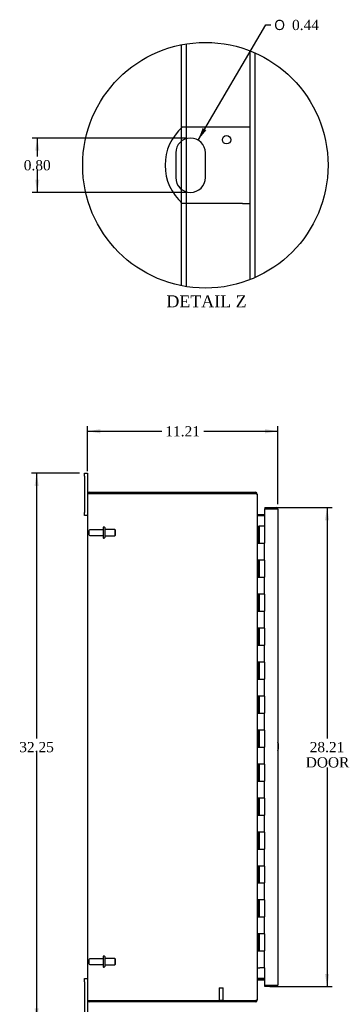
# Model space of a CAD drawing. Header units: inches. Extents: x 5 to 148, y 2 to 99.
# Tile 2 of 8: x 5 to 25, y 31 to 89. Entities that reach past the tile are written whole.
import ezdxf
from ezdxf.enums import TextEntityAlignment as Align

# ---------------------------------------------------------------- set-up
doc = ezdxf.new("R2010")
doc.units = ezdxf.units.IN
doc.header["$MEASUREMENT"] = 0
doc.layers.get('0').update_dxf_attribs({"linetype": 'CONTINUOUS'})
for name, color, linetype in [('COM40153-1', 7, 'CONTINUOUS'), ('COM70020', 7, 'CONTINUOUS'), ('COM71780-17', 7, 'CONTINUOUS'), ('DEFAULT', 7, 'CONTINUOUS'), ('FET07710', 7, 'CONTINUOUS'), ('HNG10620-26B', 7, 'CONTINUOUS'), ('HNG10620-26C', 7, 'CONTINUOUS'), ('STD21878', 7, 'CONTINUOUS'), ('STD26094', 7, 'CONTINUOUS')]:
    doc.layers.add(name, color=color, linetype=linetype)
doc.styles.add('SEACAD_SOLID_EDGE_ANSI1_SY', font='txt')
doc.styles.add('SEACAD_TIMES_NEW_ROMAN', font='times.ttf')

# ---------------------------------------------------------------- blocks, each defined once
blk = doc.blocks.new('GDIMGGROUP5')
at = {"layer": 'DEFAULT', "linetype": 'Continuous'}
for points in [[(10.163, 65.255), (9.413, 65.13), (10.163, 65.005)], [(19.873, 65.255), (19.873, 65.005), (20.623, 65.13)]]:
    blk.add_hatch(color=136, dxfattribs=at).paths.add_polyline_path(points)
at = {"layer": 'DEFAULT', "color": 136, "linetype": 'Continuous'}
for p, q in [((9.413, 62.779), (9.413, 65.43)), ((9.413, 65.13), (13.784, 65.13)), ((16.251, 65.13), (20.623, 65.13)), ((20.623, 60.836), (20.623, 65.43))]:
    blk.add_line(p, q, dxfattribs=at)
at = {"layer": 'DEFAULT', "color": 136, "linetype": 'Continuous', "style": 'SEACAD_TIMES_NEW_ROMAN'}
blk.add_text('11.21', height=0.6, dxfattribs=at).set_placement((13.994, 65.43), align=Align.TOP_LEFT)
blk = doc.blocks.new('GDIMGGROUP6')
at = {"layer": 'DEFAULT', "linetype": 'Continuous'}
for points in [[(6.282, 61.916), (6.532, 61.916), (6.407, 62.666)], [(6.282, 31.166), (6.407, 30.416), (6.532, 31.166)]]:
    blk.add_hatch(color=136, dxfattribs=at).paths.add_polyline_path(points)
at = {"layer": 'DEFAULT', "color": 136, "linetype": 'Continuous'}
for p, q in [((8.926, 62.666), (6.107, 62.666)), ((6.407, 62.666), (6.407, 47.051)), ((6.407, 46.241), (6.407, 30.416)), ((8.926, 30.416), (6.107, 30.416))]:
    blk.add_line(p, q, dxfattribs=at)
at = {"layer": 'DEFAULT', "color": 136, "linetype": 'Continuous', "style": 'SEACAD_TIMES_NEW_ROMAN'}
blk.add_text('32.25', height=0.6, dxfattribs=at).set_placement((5.384, 46.841), align=Align.TOP_LEFT)
blk = doc.blocks.new('GDIMGGROUP21')
at = {"layer": 'DEFAULT', "linetype": 'Continuous'}
for points in [[(23.649, 59.894), (23.524, 60.644), (23.399, 59.894)], [(23.649, 33.189), (23.399, 33.189), (23.524, 32.439)]]:
    blk.add_hatch(color=136, dxfattribs=at).paths.add_polyline_path(points)
at = {"layer": 'DEFAULT', "color": 136, "linetype": 'Continuous'}
for p, q in [((20.156, 60.644), (23.824, 60.644)), ((23.524, 60.644), (23.524, 47.051)), ((23.524, 45.341), (23.524, 32.439)), ((20.156, 32.439), (23.824, 32.439))]:
    blk.add_line(p, q, dxfattribs=at)
at = {"layer": 'DEFAULT', "color": 136, "linetype": 'Continuous', "style": 'SEACAD_TIMES_NEW_ROMAN'}
for s, p in [('28.21', (22.5, 46.841)), ('DOOR', (22.266, 45.941))]:
    blk.add_text(s, height=0.6, dxfattribs=at).set_placement(p, align=Align.TOP_LEFT)
blk = doc.blocks.new('GDIMGGROUP27')
at = {"layer": 'DEFAULT', "linetype": 'Continuous'}
blk.add_hatch(color=136, dxfattribs=at).paths.add_polyline_path([(16.192, 82.977), (15.92, 82.268), (16.408, 82.851)])
at = {"layer": 'DEFAULT', "color": 136, "linetype": 'Continuous'}
for p, q in [((15.92, 82.268), (19.905, 89.044)), ((19.905, 89.044), (20.205, 89.044))]:
    blk.add_line(p, q, dxfattribs=at)
for s, style, p in [('O', 'SEACAD_SOLID_EDGE_ANSI1_SY', (20.415, 89.344)), ('0.44', 'SEACAD_TIMES_NEW_ROMAN', (21.459, 89.344))]:
    blk.add_text(s, height=0.6, dxfattribs=dict(at, style=style)).set_placement(p, align=Align.TOP_LEFT)
blk = doc.blocks.new('GDIMGGROUP28')
at = {"layer": 'DEFAULT', "linetype": 'Continuous'}
for points in [[(6.32, 81.638), (6.57, 81.638), (6.445, 82.388)], [(6.32, 79.938), (6.445, 79.188), (6.57, 79.938)]]:
    blk.add_hatch(color=136, dxfattribs=at).paths.add_polyline_path(points)
at = {"layer": 'DEFAULT', "color": 136, "linetype": 'Continuous'}
for p, q in [((15.177, 82.388), (6.145, 82.388)), ((6.445, 82.388), (6.445, 81.298)), ((6.445, 80.488), (6.445, 79.188)), ((15.177, 79.188), (6.145, 79.188))]:
    blk.add_line(p, q, dxfattribs=at)
at = {"layer": 'DEFAULT', "color": 136, "linetype": 'Continuous', "style": 'SEACAD_TIMES_NEW_ROMAN'}
blk.add_text('0.80', height=0.6, dxfattribs=at).set_placement((5.649, 81.088), align=Align.TOP_LEFT)

msp = doc.modelspace()

# ---------------------------------------------------------------- linework, layer by layer
at = {"color": 7}
msp.add_circle((16.351, 80.788), 7.231, dxfattribs=at)
at = {"layer": 'COM40153-1', "color": 7}
for p, q in [((18.545, 83.038), (14.992, 83.038)), ((18.977, 83.038), (18.545, 83.038)), ((14.603, 81.514), (14.603, 80.062)), ((16.351, 80.062), (16.351, 81.514)), ((18.545, 78.538), (14.992, 78.538)), ((18.545, 78.538), (18.977, 78.538))]:
    msp.add_line(p, q, dxfattribs=at)
msp.add_circle((17.601, 82.29), 0.25, dxfattribs=at)
for centre, radius, start, end in [((16.977, 80.788), 3, 131.40962, 228.59038), ((15.477, 81.514), 0.874, 0, 180), ((15.477, 80.062), 0.874, 180, 0), ((19.913, 46.581), 0.75, 341.20309, 18.79691)]:
    msp.add_arc(centre, radius, start, end, dxfattribs=at)
at = {"layer": 'COM70020', "color": 7}
for p, q in [((14.925, 87.877), (14.925, 82.977)), ((15.213, 87.929), (15.213, 83.038)), ((18.977, 87.526), (18.977, 74.051)), ((19.265, 87.406), (19.265, 74.17)), ((14.925, 82.977), (14.925, 82.192)), ((15.213, 83.038), (15.213, 82.347)), ((15.213, 82.347), (15.213, 79.229)), ((14.925, 82.192), (14.925, 79.385)), ((14.925, 79.385), (14.925, 78.6)), ((15.213, 79.229), (15.213, 78.538)), ((14.925, 78.6), (14.925, 73.699)), ((15.213, 78.538), (15.213, 73.648)), ((9.413, 61.433), (9.413, 31.649)), ((9.521, 61.469), (9.419, 61.469)), ((9.419, 61.469), (9.521, 61.469)), ((9.521, 61.541), (19.305, 61.541)), ((19.305, 61.469), (9.521, 61.469)), ((9.521, 61.469), (19.305, 61.469)), ((19.305, 61.469), (19.305, 61.541)), ((19.389, 61.433), (19.413, 61.433)), ((19.413, 61.433), (19.413, 61.409)), ((19.413, 61.408), (19.413, 31.675)), ((19.449, 60.238), (19.449, 60.166)), ((19.449, 60.238), (19.828, 60.238)), ((19.449, 60.166), (19.828, 60.166)), ((19.828, 60.153), (19.449, 60.153)), ((19.449, 32.93), (19.828, 32.93)), ((19.449, 32.916), (19.828, 32.916)), ((19.449, 32.844), (19.449, 32.916)), ((19.449, 32.844), (19.828, 32.844)), ((9.521, 31.613), (9.419, 31.613)), ((9.419, 31.613), (9.521, 31.613)), ((9.521, 31.613), (19.305, 31.613)), ((19.305, 31.613), (9.521, 31.613)), ((19.305, 31.541), (9.521, 31.541)), ((19.305, 31.613), (19.305, 31.541)), ((19.389, 31.649), (19.413, 31.649)), ((19.413, 31.674), (19.413, 31.649))]:
    msp.add_line(p, q, dxfattribs=at)
for centre, radius, start, end in [((9.521, 61.433), 0.108, 160.52878, 180), ((9.521, 61.433), 0.108, 90, 160.52878), ((19.305, 61.433), 0.108, 0, 90), ((19.305, 61.433), 0.036, 51.27673, 90), ((19.449, 60.274), 0.036, 180, 270), ((19.449, 60.274), 0.108, 259.60313, 270), ((19.449, 32.808), 0.036, 90, 180), ((19.449, 32.808), 0.108, 90, 100.39648), ((9.521, 31.649), 0.108, 180, 199.47122), ((9.521, 31.649), 0.108, 199.47122, 270), ((19.305, 31.649), 0.108, 270, 0), ((19.305, 31.649), 0.036, 270, 308.72327)]:
    msp.add_arc(centre, radius, start, end, dxfattribs=at)
for centre, start_param, end_param in [((9.521, 61.433), 2.801756, 3.141593), ((9.521, 31.649), 3.141593, 3.48143)]:
    msp.add_ellipse(centre, major_axis=(0.108, 0), ratio=0.997813, start_param=start_param, end_param=end_param, dxfattribs=at)
for points, knots in [([(19.305, 61.469), (19.319, 61.464), (19.333, 61.459), (19.359, 61.449), (19.371, 61.444), (19.391, 61.433), (19.399, 61.428), (19.41, 61.418), (19.413, 61.413), (19.413, 61.408)], [0, 0, 0, 0, 0.25, 0.25, 0.5, 0.5, 0.75, 0.75, 1, 1, 1, 1]), ([(19.413, 60.256), (19.413, 60.246), (19.413, 60.236), (19.415, 60.215), (19.417, 60.205), (19.421, 60.19), (19.422, 60.186), (19.426, 60.176), (19.428, 60.172), (19.432, 60.164), (19.435, 60.16), (19.44, 60.156), (19.441, 60.155), (19.445, 60.153), (19.447, 60.153), (19.449, 60.153)], [0, 0, 0, 0, 0.25, 0.25, 0.5, 0.5, 0.625, 0.625, 0.75, 0.75, 0.875, 0.875, 0.9375, 0.9375, 1, 1, 1, 1]), ([(19.449, 32.93), (19.447, 32.93), (19.445, 32.929), (19.441, 32.928), (19.44, 32.927), (19.435, 32.922), (19.432, 32.919), (19.428, 32.911), (19.426, 32.906), (19.422, 32.897), (19.421, 32.892), (19.417, 32.878), (19.415, 32.868), (19.413, 32.847), (19.413, 32.837), (19.413, 32.826)], [0, 0, 0, 0, 0.0625, 0.0625, 0.125, 0.125, 0.25, 0.25, 0.375, 0.375, 0.5, 0.5, 0.75, 0.75, 1, 1, 1, 1]), ([(19.413, 31.675), (19.413, 31.67), (19.41, 31.665), (19.399, 31.655), (19.391, 31.649), (19.371, 31.639), (19.359, 31.634), (19.333, 31.624), (19.319, 31.619), (19.305, 31.613)], [0, 0, 0, 0, 0.25, 0.25, 0.5, 0.5, 0.75, 0.75, 1, 1, 1, 1])]:
    msp.add_open_spline(points, degree=3, knots=knots, dxfattribs=at)
at = {"layer": 'COM71780-17', "color": 7}
for p, q in [((20.515, 60.572), (19.828, 60.572)), ((19.828, 60.572), (19.828, 59.541)), ((19.856, 60.644), (19.856, 60.572)), ((19.856, 60.644), (20.515, 60.644)), ((19.856, 60.572), (20.515, 60.572)), ((20.616, 60.572), (20.515, 60.572)), ((20.515, 60.572), (20.616, 60.572)), ((20.623, 60.536), (20.623, 32.547)), ((19.828, 33.541), (19.828, 32.511)), ((19.828, 32.511), (20.515, 32.511)), ((19.856, 32.439), (19.856, 32.511)), ((20.515, 32.511), (19.856, 32.511)), ((20.515, 32.511), (20.616, 32.511)), ((20.616, 32.511), (20.515, 32.511)), ((20.515, 32.439), (19.856, 32.439))]:
    msp.add_line(p, q, dxfattribs=at)
for centre, start, end in [((20.515, 60.536), 19.47122, 90), ((20.515, 60.536), 0, 19.47122), ((20.515, 32.547), 270, 340.52878), ((20.515, 32.547), 340.52878, 360)]:
    msp.add_arc(centre, 0.108, start, end, dxfattribs=at)
for centre, start_param, end_param in [((20.515, 60.536), 3.141593, 3.48143), ((20.515, 32.547), 2.801756, 3.141593)]:
    msp.add_ellipse(centre, major_axis=(-0.108, 0), ratio=0.997813, start_param=start_param, end_param=end_param, dxfattribs=at)
at = {"layer": 'FET07710', "color": 7}
for p, q in [((9.226, 62.479), (9.226, 62.666)), ((9.226, 62.666), (9.413, 62.666)), ((9.413, 62.666), (9.413, 62.479)), ((9.226, 62.479), (9.226, 60.354)), ((9.413, 62.479), (9.413, 61.433)), ((9.226, 60.166), (9.226, 60.354)), ((9.413, 60.166), (9.226, 60.166)), ((9.226, 32.729), (9.226, 32.916)), ((9.226, 32.916), (9.413, 32.916)), ((9.226, 32.729), (9.226, 30.604)), ((9.413, 31.649), (9.413, 30.604))]:
    msp.add_line(p, q, dxfattribs=at)
at = {"layer": 'HNG10620-26B', "color": 7}
for p, q in [((19.413, 59.541), (19.439, 59.541)), ((19.439, 59.541), (19.456, 59.541)), ((19.456, 59.541), (19.499, 59.541)), ((19.456, 59.541), (19.456, 58.541)), ((19.499, 59.541), (19.499, 58.541)), ((19.456, 58.541), (19.565, 58.541)), ((19.565, 58.541), (19.828, 58.541)), ((19.828, 57.541), (19.828, 58.541)), ((19.565, 57.541), (19.456, 57.541)), ((19.456, 57.541), (19.456, 56.541)), ((19.499, 57.541), (19.499, 56.541)), ((19.828, 57.541), (19.565, 57.541)), ((19.456, 56.541), (19.565, 56.541)), ((19.565, 56.541), (19.828, 56.541)), ((19.828, 55.541), (19.828, 56.541)), ((19.565, 55.541), (19.456, 55.541)), ((19.456, 55.541), (19.456, 54.541)), ((19.499, 55.541), (19.499, 54.541)), ((19.828, 55.541), (19.565, 55.541)), ((19.456, 54.541), (19.565, 54.541)), ((19.565, 54.541), (19.828, 54.541)), ((19.828, 53.541), (19.828, 54.541)), ((19.565, 53.541), (19.456, 53.541)), ((19.456, 53.541), (19.456, 52.541)), ((19.499, 53.541), (19.499, 52.541)), ((19.828, 53.541), (19.565, 53.541)), ((19.456, 52.541), (19.565, 52.541)), ((19.565, 52.541), (19.828, 52.541)), ((19.828, 51.541), (19.828, 52.541)), ((19.565, 51.541), (19.456, 51.541)), ((19.456, 51.541), (19.456, 50.541)), ((19.499, 51.541), (19.499, 50.541)), ((19.828, 51.541), (19.565, 51.541)), ((19.456, 50.541), (19.565, 50.541)), ((19.565, 50.541), (19.828, 50.541)), ((19.828, 49.541), (19.828, 50.541)), ((19.565, 49.541), (19.456, 49.541)), ((19.456, 49.541), (19.456, 48.541)), ((19.499, 49.541), (19.499, 48.541)), ((19.828, 49.541), (19.565, 49.541)), ((19.456, 48.541), (19.565, 48.541)), ((19.565, 48.541), (19.828, 48.541)), ((19.828, 47.541), (19.828, 48.541)), ((19.565, 47.541), (19.456, 47.541)), ((19.456, 47.541), (19.456, 46.541)), ((19.499, 47.541), (19.499, 46.541)), ((19.828, 47.541), (19.565, 47.541)), ((19.456, 46.541), (19.565, 46.541)), ((19.565, 46.541), (19.828, 46.541)), ((19.828, 45.541), (19.828, 46.541)), ((19.565, 45.541), (19.456, 45.541)), ((19.456, 45.541), (19.456, 44.541)), ((19.499, 45.541), (19.499, 44.541)), ((19.828, 45.541), (19.565, 45.541)), ((19.456, 44.541), (19.565, 44.541)), ((19.565, 44.541), (19.828, 44.541)), ((19.828, 43.541), (19.828, 44.541)), ((19.565, 43.541), (19.456, 43.541)), ((19.456, 43.541), (19.456, 42.541)), ((19.499, 43.541), (19.499, 42.541)), ((19.828, 43.541), (19.565, 43.541)), ((19.456, 42.541), (19.565, 42.541)), ((19.565, 42.541), (19.828, 42.541)), ((19.828, 41.541), (19.828, 42.541)), ((19.565, 41.541), (19.456, 41.541)), ((19.456, 41.541), (19.456, 40.541)), ((19.499, 41.541), (19.499, 40.541)), ((19.828, 41.541), (19.565, 41.541)), ((19.456, 40.541), (19.565, 40.541)), ((19.565, 40.541), (19.828, 40.541)), ((19.828, 39.541), (19.828, 40.541)), ((19.565, 39.541), (19.456, 39.541)), ((19.456, 39.541), (19.456, 38.541)), ((19.499, 39.541), (19.499, 38.541)), ((19.828, 39.541), (19.565, 39.541)), ((19.456, 38.541), (19.565, 38.541)), ((19.565, 38.541), (19.828, 38.541)), ((19.828, 37.541), (19.828, 38.541)), ((19.565, 37.541), (19.456, 37.541)), ((19.456, 37.541), (19.456, 36.541)), ((19.499, 37.541), (19.499, 36.541)), ((19.828, 37.541), (19.565, 37.541)), ((19.456, 36.541), (19.565, 36.541)), ((19.565, 36.541), (19.828, 36.541)), ((19.828, 35.541), (19.828, 36.541)), ((19.565, 35.541), (19.456, 35.541)), ((19.456, 35.541), (19.456, 34.541)), ((19.499, 35.541), (19.499, 34.541)), ((19.828, 35.541), (19.565, 35.541)), ((19.456, 34.541), (19.565, 34.541)), ((19.565, 34.541), (19.828, 34.541)), ((19.828, 33.541), (19.828, 34.541)), ((19.413, 33.541), (19.439, 33.541)), ((19.439, 33.541), (19.565, 33.541)), ((19.828, 33.541), (19.565, 33.541))]:
    msp.add_line(p, q, dxfattribs=at)
at = {"layer": 'HNG10620-26C', "color": 7}
for p, q in [((19.828, 59.541), (19.52, 59.541)), ((19.52, 59.541), (19.52, 58.541)), ((19.828, 59.541), (19.828, 58.541)), ((19.565, 58.541), (19.828, 58.541)), ((19.828, 57.541), (19.828, 58.541)), ((19.52, 57.541), (19.52, 56.541)), ((19.828, 57.541), (19.565, 57.541)), ((19.828, 57.541), (19.828, 56.541)), ((19.565, 56.541), (19.828, 56.541)), ((19.828, 55.541), (19.828, 56.541)), ((19.52, 55.541), (19.52, 54.541)), ((19.828, 55.541), (19.565, 55.541)), ((19.828, 55.541), (19.828, 54.541)), ((19.565, 54.541), (19.828, 54.541)), ((19.828, 53.541), (19.828, 54.541)), ((19.52, 53.541), (19.52, 52.541)), ((19.828, 53.541), (19.565, 53.541)), ((19.828, 53.541), (19.828, 52.541)), ((19.565, 52.541), (19.828, 52.541)), ((19.828, 51.541), (19.828, 52.541)), ((19.52, 51.541), (19.52, 50.541)), ((19.828, 51.541), (19.565, 51.541)), ((19.828, 51.541), (19.828, 50.541)), ((19.565, 50.541), (19.828, 50.541)), ((19.828, 49.541), (19.828, 50.541)), ((19.52, 49.541), (19.52, 48.541)), ((19.828, 49.541), (19.565, 49.541)), ((19.828, 49.541), (19.828, 48.541)), ((19.565, 48.541), (19.828, 48.541)), ((19.828, 47.541), (19.828, 48.541)), ((19.52, 47.541), (19.52, 46.541)), ((19.828, 47.541), (19.565, 47.541)), ((19.828, 47.541), (19.828, 46.541)), ((19.565, 46.541), (19.828, 46.541)), ((19.828, 45.541), (19.828, 46.541)), ((19.52, 45.541), (19.52, 44.541)), ((19.828, 45.541), (19.565, 45.541)), ((19.828, 45.541), (19.828, 44.541)), ((19.565, 44.541), (19.828, 44.541)), ((19.828, 43.541), (19.828, 44.541)), ((19.52, 43.541), (19.52, 42.541)), ((19.828, 43.541), (19.565, 43.541)), ((19.828, 43.541), (19.828, 42.541)), ((19.565, 42.541), (19.828, 42.541)), ((19.828, 41.541), (19.828, 42.541)), ((19.52, 41.541), (19.52, 40.541)), ((19.828, 41.541), (19.565, 41.541)), ((19.828, 41.541), (19.828, 40.541)), ((19.565, 40.541), (19.828, 40.541)), ((19.828, 39.541), (19.828, 40.541)), ((19.52, 39.541), (19.52, 38.541)), ((19.828, 39.541), (19.565, 39.541)), ((19.828, 39.541), (19.828, 38.541)), ((19.565, 38.541), (19.828, 38.541)), ((19.828, 37.541), (19.828, 38.541)), ((19.52, 37.541), (19.52, 36.541)), ((19.828, 37.541), (19.565, 37.541)), ((19.828, 37.541), (19.828, 36.541)), ((19.565, 36.541), (19.828, 36.541)), ((19.828, 35.541), (19.828, 36.541)), ((19.52, 35.541), (19.52, 34.541)), ((19.828, 35.541), (19.565, 35.541)), ((19.828, 35.541), (19.828, 34.541)), ((19.565, 34.541), (19.828, 34.541)), ((19.828, 33.541), (19.828, 34.541))]:
    msp.add_line(p, q, dxfattribs=at)
at = {"layer": 'STD21878', "color": 7}
for p, q in [((17.156, 32.363), (17.406, 32.363)), ((17.156, 32.363), (17.156, 31.645)), ((17.406, 31.645), (17.406, 32.363)), ((17.14, 31.645), (17.421, 31.645)), ((17.14, 31.645), (17.14, 31.613)), ((17.14, 31.613), (17.14, 31.613)), ((17.421, 31.613), (17.421, 31.645)), ((17.421, 31.613), (17.421, 31.613))]:
    msp.add_line(p, q, dxfattribs=at)
at = {"layer": 'STD26094', "color": 7}
for p, q in [((9.485, 59.271), (9.485, 59.061)), ((10.322, 59.331), (9.545, 59.331)), ((10.322, 59.461), (10.322, 58.871)), ((10.392, 59.491), (10.352, 59.491)), ((10.422, 59.461), (10.422, 58.871)), ((11.009, 59.354), (10.422, 59.354)), ((11.009, 59.354), (11.009, 58.979)), ((11.047, 59.316), (11.009, 59.354)), ((11.047, 59.016), (11.047, 59.316)), ((9.545, 59.001), (10.322, 59.001)), ((10.352, 58.841), (10.392, 58.841)), ((10.422, 58.979), (11.009, 58.979)), ((11.009, 58.979), (11.047, 59.016)), ((10.322, 34.211), (10.322, 33.621)), ((10.392, 34.241), (10.352, 34.241)), ((10.422, 34.211), (10.422, 33.621)), ((9.485, 34.021), (9.485, 33.811)), ((10.322, 34.081), (9.545, 34.081)), ((9.545, 33.751), (10.322, 33.751)), ((11.009, 34.104), (10.422, 34.104)), ((10.422, 33.729), (11.009, 33.729)), ((11.009, 34.104), (11.009, 33.729)), ((11.047, 34.066), (11.009, 34.104)), ((11.009, 33.729), (11.047, 33.766)), ((11.047, 33.766), (11.047, 34.066)), ((10.352, 33.591), (10.392, 33.591))]:
    msp.add_line(p, q, dxfattribs=at)
for centre, radius, start, end in [((9.545, 59.271), 0.06, 90, 180), ((10.352, 59.461), 0.03, 90, 180), ((10.392, 59.461), 0.03, 0, 90), ((9.545, 59.061), 0.06, 180, 270), ((10.352, 58.871), 0.03, 180, 270), ((10.392, 58.871), 0.03, 270, 0), ((10.352, 34.211), 0.03, 90, 180), ((10.392, 34.211), 0.03, 0, 90), ((9.545, 34.021), 0.06, 90, 180), ((9.545, 33.811), 0.06, 180, 270), ((10.352, 33.621), 0.03, 180, 270), ((10.392, 33.621), 0.03, 270, 0)]:
    msp.add_arc(centre, radius, start, end, dxfattribs=at)

# ---------------------------------------------------------------- block references
at = {"layer": 'DEFAULT', "color": 7}
for name in ['GDIMGGROUP27', 'GDIMGGROUP28', 'GDIMGGROUP5', 'GDIMGGROUP6', 'GDIMGGROUP21']:
    msp.add_blockref(name, (0, 0), dxfattribs=at)

# ---------------------------------------------------------------- texts
at = {"layer": 'DEFAULT', "color": 7, "style": 'SEACAD_TIMES_NEW_ROMAN'}
msp.add_text('DETAIL Z', height=0.7, dxfattribs=at).set_placement((14.054, 73.127), align=Align.TOP_LEFT)

doc.saveas('drawing.dxf')
